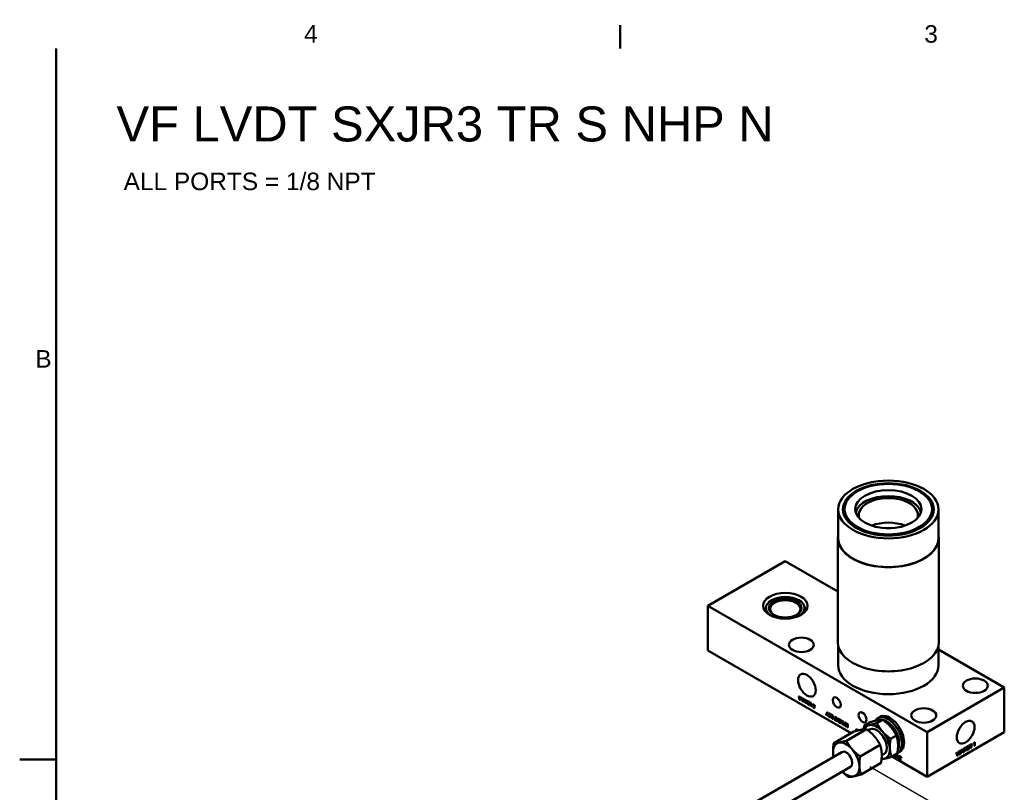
# Model space of a CAD drawing. Header units: millimetres. Extents: x 7 to 857, y -1 to 540.
# Tile 2 of 4: x 7 to 350, y 268 to 537. Entities that reach past the tile are written whole.
import ezdxf

# ---------------------------------------------------------------- set-up
doc = ezdxf.new("R2010")
doc.units = ezdxf.units.MM
doc.header["$LTSCALE"] = 2
doc.layers.get('0').update_dxf_attribs({"lineweight": 25})
for name, color, linetype, lineweight in [('Border_0', 7, 'Continuous', 50), ('Border_2', 7, 'Continuous', 50), ('Dimensions(CL)', 7, 'Continuous', 25), ('Symbols(CL)', 7, 'Continuous', 25), ('Visible Edges(CL)', 7, 'Continuous', 50), ('Visible Tangent Edges(CL)', 7, 'Continuous', 50)]:
    doc.layers.add(name, color=color, linetype=linetype, lineweight=lineweight)
doc.styles.add('ALIGNED-CL', font='arial.ttf')
doc.styles.add('Copy of DEFAULT-CL', font='arial.ttf')
doc.dimstyles.new('MM-2PLC-CL', dxfattribs={"dimscale": 2, "dimtxt": 3.048, "dimasz": 2.5, "dimexe": 3.175, "dimexo": 1.5875, "dimgap": 1.6002, "dimtad": 0, "dimtoh": 1, "dimrnd": 1e-08, "dimzin": 0, "dimdsep": 46, "dimtxsty": 'ALIGNED-CL', "dimcen": 0.09, "dimdle": 10, "dimclrd": 7, "dimclre": 7, "dimclrt": 250, "dimadec": 1, "dimazin": 0, "dimtfac": 1, "dimtofl": 0, "dimtmove": 0, "dimatfit": 3, "dimfxl": 0, "dimtolj": 1, "dimtzin": 0, "dimlwd": 25, "dimlwe": 25, "dimarcsym": 0})

# ---------------------------------------------------------------- blocks, each defined once
blk = doc.blocks.new('Borders Default Border')
at = {"layer": 'Border_0'}
blk.add_line((107.95, 263.65), (107.95, 267.72), dxfattribs=at)
at = {"layer": 'Border_0', "flags": 128}
for points in [[(9.65, 15.75), (9.65, 263.65)], [(3.3, 139.7), (9.65, 139.7)]]:
    blk.add_lwpolyline(points, dxfattribs=at)
at = {"layer": 'Border_2', "char_height": 3.05, "attachment_point": 7, "style": 'ALIGNED-CL'}
for s, insert in [('4', (52.85, 264.67)), ('3', (160.93, 264.62)), ('B', (6.02, 208.02))]:
    blk.add_mtext(s, dxfattribs=dict(at, insert=insert))
blk = doc.blocks.new('*D23')
at = {"layer": 'Defpoints', "color": 0, "linetype": 'Continuous'}
for p in [(299.69, 278.85), (158.26, 197.2), (199.88, 173.17)]:
    blk.add_point(p, dxfattribs=at)
at = {"layer": 'Dimensions(CL)', "color": 7, "linetype": 'Continuous', "lineweight": 25}
for p, q in [((302.86, 277.01), (347.65, 251.16)), ((336.97, 252.32), (281.41, 220.25)), ((204.21, 175.67), (259.76, 207.75)), ((161.44, 195.36), (206.23, 169.51))]:
    blk.add_line(p, q, dxfattribs=at)
at = {"layer": 'Dimensions(CL)', "color": 7, "linetype": 'Continuous'}
for points in [[(336.55, 253.05), (337.38, 251.6), (341.3, 254.82)], [(203.79, 176.4), (204.62, 174.95), (199.88, 173.17)]]:
    blk.add_solid(points, dxfattribs=at)
at = {"layer": 'Dimensions(CL)', "color": 250, "linetype": 'Continuous', "lineweight": 25, "insert": (262.54, 209.35), "char_height": 6.096, "attachment_point": 4, "rotation": 30, "style": 'ALIGNED-CL'}
blk.add_mtext('\\A1;{\\Q-30.000;\\W0.816;\\H0.816x;200mm}', dxfattribs=at)

msp = doc.modelspace()

# ---------------------------------------------------------------- linework, layer by layer
at = {"layer": 'Visible Edges(CL)'}
for p, q in [((298.553, 372.91), (298.194, 372.702)), ((320.106, 372.91), (320.465, 372.702)), ((291.867, 356.577), (291.867, 366.584)), ((293.582, 366.273), (293.582, 365.767)), ((325.078, 366.273), (325.078, 365.767)), ((326.792, 356.577), (326.792, 366.584)), ((291.74, 320.284), (291.74, 356.577)), ((326.919, 320.284), (326.919, 356.577)), ((246.468, 332.987), (273.409, 348.541)), ((273.409, 348.541), (291.74, 337.957)), ((322.8, 288.917), (246.468, 332.987)), ((246.468, 317.433), (246.468, 332.987)), ((268.638, 334.951), (268.622, 334.942)), ((278.179, 334.951), (278.195, 334.942)), ((296.38, 288.616), (246.468, 317.433)), ((291.867, 312.248), (291.867, 319.066)), ((326.792, 312.248), (326.792, 319.066)), ((326.792, 317.72), (349.741, 304.471)), ((349.741, 304.471), (322.8, 288.917)), ((349.741, 288.917), (349.741, 304.471)), ((278.183, 301.497), (278.305, 301.427)), ((278.422, 300.323), (278.183, 301.497)), ((278.305, 301.427), (278.442, 300.668)), ((278.422, 300.323), (278.591, 300.421)), ((278.544, 300.252), (278.422, 300.323)), ((278.481, 300.433), (278.617, 300.512)), ((278.521, 300.602), (278.691, 301.204)), ((278.734, 300.933), (278.544, 300.252)), ((278.598, 300.444), (278.587, 300.495)), ((278.691, 301.204), (278.835, 301.121)), ((278.76, 301.039), (278.842, 301.087)), ((278.977, 300.002), (278.789, 300.901)), ((278.802, 301.063), (278.82, 301.13)), ((278.835, 301.121), (278.964, 300.522)), ((278.977, 300.002), (279.137, 300.095)), ((279.093, 299.935), (278.977, 300.002)), ((279.034, 300.114), (279.162, 300.189)), ((279.078, 300.315), (279.218, 300.9)), ((279.338, 300.831), (279.093, 299.935)), ((279.149, 300.14), (279.142, 300.177)), ((279.218, 300.9), (279.338, 300.831)), ((279.351, 299.786), (279.696, 300.624)), ((279.351, 299.786), (279.531, 299.89)), ((279.477, 299.713), (279.351, 299.786)), ((279.576, 299.97), (279.477, 299.713)), ((279.531, 299.89), (279.735, 300.385)), ((279.542, 299.883), (279.531, 299.89)), ((279.576, 299.97), (279.672, 300.026)), ((279.952, 299.753), (279.576, 299.97)), ((279.709, 300.309), (279.61, 300.062)), ((279.61, 300.062), (279.915, 299.886)), ((279.696, 300.624), (279.825, 300.55)), ((279.758, 300.479), (279.833, 300.523)), ((279.778, 300.491), (279.807, 300.56)), ((279.915, 299.886), (279.821, 300.228)), ((279.825, 300.55), (280.192, 299.301)), ((279.915, 299.886), (280.005, 299.937)), ((279.952, 299.753), (280.043, 299.806)), ((280.056, 299.379), (279.952, 299.753)), ((280.007, 299.929), (279.998, 299.934)), ((280.056, 299.379), (280.152, 299.435)), ((280.192, 299.301), (280.056, 299.379)), ((280.219, 300.2), (280.219, 300.322)), ((280.219, 300.322), (280.931, 299.911)), ((280.219, 300.2), (280.325, 300.261)), ((280.515, 300.029), (280.219, 300.2)), ((280.515, 300.029), (280.621, 300.09)), ((280.515, 299.114), (280.515, 300.029)), ((280.515, 299.114), (280.634, 299.183)), ((280.634, 299.046), (280.515, 299.114)), ((280.634, 299.96), (280.74, 300.021)), ((280.634, 299.96), (280.634, 299.046)), ((280.931, 299.789), (280.634, 299.96)), ((280.694, 299.995), (280.694, 300.048)), ((280.931, 299.911), (280.931, 299.789)), ((281.056, 299.839), (281.706, 299.464)), ((281.056, 298.802), (281.056, 299.839)), ((281.056, 298.802), (281.175, 298.871)), ((281.726, 298.415), (281.056, 298.802)), ((281.175, 299.648), (281.281, 299.709)), ((281.175, 299.648), (281.175, 299.331)), ((281.706, 299.341), (281.175, 299.648)), ((281.175, 299.331), (281.672, 299.044)), ((281.175, 299.208), (281.281, 299.27)), ((281.672, 298.921), (281.175, 299.208)), ((281.175, 299.208), (281.175, 298.856)), ((281.175, 298.856), (281.726, 298.537)), ((281.235, 299.683), (281.235, 299.735)), ((281.235, 299.243), (281.235, 299.296)), ((281.672, 299.044), (281.672, 298.921)), ((281.706, 299.464), (281.706, 299.341)), ((281.726, 298.537), (281.726, 298.415)), ((281.892, 298.319), (281.892, 299.356)), ((281.892, 299.356), (282.29, 299.126)), ((282.011, 299.173), (282.11, 299.23)), ((282.295, 299.009), (282.011, 299.173)), ((282.011, 299.173), (282.011, 298.83)), ((282.011, 298.83), (282.266, 298.682)), ((282.011, 298.711), (282.114, 298.771)), ((282.011, 298.711), (282.011, 298.25)), ((282.149, 298.632), (282.011, 298.711)), ((282.072, 299.208), (282.072, 299.253)), ((282.072, 298.746), (282.072, 298.795)), ((282.215, 298.589), (282.324, 298.652)), ((282.357, 298.522), (282.537, 298.626)), ((282.446, 298.636), (282.604, 298.727)), ((281.892, 298.319), (282.011, 298.388)), ((282.011, 298.25), (281.892, 298.319)), ((282.534, 297.949), (282.415, 298.233)), ((282.527, 298.235), (282.683, 297.863)), ((282.534, 297.949), (282.625, 298.001)), ((282.683, 297.863), (282.534, 297.949)), ((283.086, 297.63), (283.265, 297.734)), ((283.679, 297.287), (283.086, 297.63)), ((283.106, 298.36), (283.286, 298.463)), ((283.22, 298.281), (283.106, 298.36)), ((283.239, 297.664), (283.679, 297.41)), ((283.299, 297.714), (283.265, 297.734)), ((283.268, 298.405), (283.407, 298.485)), ((283.323, 298.437), (283.286, 298.463)), ((283.291, 297.71), (283.471, 297.814)), ((283.453, 297.943), (283.632, 298.046)), ((283.679, 297.41), (283.679, 297.287)), ((287.607, 294.918), (288.021, 295.923)), ((287.876, 295.139), (287.758, 294.831)), ((287.786, 295.021), (288.131, 295.859)), ((287.876, 295.139), (287.992, 295.206)), ((288.328, 294.878), (287.876, 295.139)), ((288.036, 295.545), (287.917, 295.249)), ((287.917, 295.249), (288.284, 295.037)), ((288.021, 295.923), (288.175, 295.834)), ((288.095, 295.75), (288.185, 295.802)), ((288.284, 295.037), (288.17, 295.448)), ((288.175, 295.834), (288.616, 294.335)), ((288.284, 295.037), (288.391, 295.099)), ((288.754, 295.5), (288.896, 295.418)), ((288.754, 294.256), (288.754, 295.5)), ((288.896, 295.418), (288.896, 294.173)), ((289.149, 294.027), (289.149, 295.272)), ((289.149, 295.272), (289.627, 294.996)), ((289.292, 295.052), (289.411, 295.12)), ((289.329, 295.073), (289.329, 295.168)), ((287.607, 294.918), (287.786, 295.021)), ((287.758, 294.831), (287.607, 294.918)), ((287.823, 295), (287.786, 295.021)), ((288.328, 294.878), (288.438, 294.941)), ((288.453, 294.429), (288.328, 294.878)), ((288.409, 295.039), (288.347, 295.074)), ((288.453, 294.429), (288.568, 294.496)), ((288.616, 294.335), (288.453, 294.429)), ((288.754, 294.256), (288.896, 294.338)), ((288.896, 294.173), (288.754, 294.256)), ((289.149, 294.027), (289.292, 294.11)), ((289.292, 293.945), (289.149, 294.027)), ((289.633, 294.855), (289.292, 295.052)), ((289.292, 295.052), (289.292, 294.64)), ((289.292, 294.64), (289.599, 294.463)), ((289.292, 294.498), (289.416, 294.569)), ((289.292, 294.498), (289.292, 293.945)), ((289.457, 294.402), (289.292, 294.498)), ((289.329, 294.519), (289.329, 294.619)), ((289.537, 294.351), (289.668, 294.426)), ((289.708, 294.271), (289.888, 294.375)), ((289.92, 293.582), (289.777, 293.924)), ((289.815, 294.407), (289.994, 294.511)), ((289.912, 293.926), (290.098, 293.479)), ((289.92, 293.582), (290.029, 293.645)), ((290.098, 293.479), (289.92, 293.582)), ((290.652, 293.159), (290.652, 294.404)), ((290.652, 294.404), (291.024, 294.189)), ((290.652, 293.159), (290.795, 293.242)), ((291.042, 292.935), (290.652, 293.159)), ((290.795, 294.174), (290.923, 294.248)), ((290.795, 294.174), (290.795, 293.224)), ((291.022, 294.043), (290.795, 294.174)), ((290.795, 293.224), (291.025, 293.091)), ((290.832, 294.195), (290.832, 294.3)), ((291.288, 293.025), (291.467, 293.129)), ((291.949, 293.411), (292.128, 293.514)), ((292.466, 292.35), (292.646, 292.453)), ((293.099, 291.747), (292.814, 293.156)), ((292.814, 293.156), (292.96, 293.072)), ((292.96, 293.072), (293.124, 292.161)), ((293.099, 291.747), (293.279, 291.85)), ((293.246, 291.662), (293.099, 291.747)), ((293.17, 291.879), (293.333, 291.974)), ((293.218, 292.082), (293.423, 292.804)), ((293.474, 292.479), (293.246, 291.662)), ((293.279, 291.85), (293.262, 291.933)), ((293.296, 291.84), (293.279, 291.85)), ((293.423, 292.804), (293.595, 292.705)), ((293.506, 292.606), (293.604, 292.663)), ((293.519, 292.614), (293.552, 292.73)), ((293.765, 291.362), (293.54, 292.44)), ((293.595, 292.705), (293.75, 291.986)), ((293.887, 291.737), (294.055, 292.439)), ((294.199, 292.356), (293.905, 291.281)), ((294.055, 292.439), (294.199, 292.356)), ((294.127, 292.094), (294.191, 292.361)), ((294.331, 292.28), (294.478, 292.195)), ((294.331, 291.035), (294.331, 292.28)), ((294.468, 291.934), (294.567, 291.991)), ((295.034, 290.629), (294.468, 291.934)), ((294.468, 291.934), (294.468, 290.957)), ((294.478, 292.195), (295.044, 290.891)), ((294.511, 291.959), (294.511, 292.118)), ((295.044, 291.868), (295.181, 291.789)), ((295.044, 290.891), (295.044, 291.868)), ((295.181, 291.789), (295.181, 290.545)), ((302.941, 292.404), (300.934, 291.245)), ((307.36, 293.246), (305.353, 292.087)), ((306.374, 294.256), (305.667, 293.848)), ((308.813, 292.587), (308.658, 292.676)), ((297.263, 289.126), (290.306, 285.109)), ((293.765, 291.362), (293.945, 291.466)), ((293.905, 291.281), (293.765, 291.362)), ((293.834, 291.496), (293.988, 291.586)), ((293.945, 291.466), (293.927, 291.55)), ((293.954, 291.461), (293.945, 291.466)), ((294.331, 291.035), (294.468, 291.114)), ((294.468, 290.957), (294.331, 291.035)), ((301.682, 289.968), (294.725, 285.951)), ((295.034, 290.629), (295.181, 290.714)), ((295.181, 290.545), (295.034, 290.629)), ((295.044, 290.891), (295.181, 290.97)), ((295.181, 290.81), (295.125, 290.938)), ((297.978, 289.328), (298.267, 290.03)), ((298.132, 289.37), (298.377, 289.966)), ((298.282, 289.652), (298.173, 289.381)), ((298.267, 290.03), (298.421, 289.941)), ((298.341, 289.856), (298.431, 289.908)), ((298.444, 289.453), (298.416, 289.555)), ((298.421, 289.941), (298.556, 289.482)), ((298.999, 289.592), (298.999, 289.607)), ((298.999, 289.607), (299.018, 289.596)), ((302.778, 289.87), (302.232, 289.555)), ((322.8, 273.362), (322.8, 288.917)), ((349.741, 288.917), (322.8, 273.362)), ((312.115, 287.778), (310.108, 286.619)), ((313.148, 285.079), (313.148, 284.899)), ((339.057, 284.777), (339.057, 284.925)), ((339.322, 285.114), (339.238, 285.162)), ((339.274, 285.221), (339.274, 285.141)), ((339.322, 284.141), (339.322, 285.114)), ((339.368, 285.417), (339.454, 285.466)), ((339.454, 285.466), (339.454, 284.217)), ((293.15, 282.003), (165.403, 208.248)), ((306.437, 284.5), (299.48, 280.484)), ((312.451, 281.469), (310.443, 280.31)), ((313.374, 282.132), (312.667, 281.723)), ((333.056, 281.768), (333.203, 281.852)), ((333.342, 280.688), (333.056, 281.768)), ((333.065, 281.773), (333.124, 281.511)), ((333.203, 281.852), (333.367, 281.131)), ((333.461, 281.161), (333.666, 282.12)), ((333.717, 281.853), (333.489, 280.773)), ((333.749, 282.018), (333.655, 282.071)), ((333.666, 282.12), (333.838, 282.219)), ((333.709, 282.145), (333.745, 282.02)), ((334.008, 281.073), (333.783, 281.891)), ((333.838, 282.219), (333.993, 281.679)), ((334.076, 281.286), (333.926, 281.373)), ((334.13, 281.588), (334.298, 282.485)), ((334.442, 282.568), (334.148, 281.154)), ((334.298, 282.485), (334.442, 282.568)), ((334.458, 281.332), (334.872, 282.816)), ((334.609, 281.42), (334.458, 281.332)), ((334.609, 281.42), (334.499, 281.483)), ((334.727, 281.864), (334.609, 281.42)), ((334.727, 281.864), (334.623, 281.925)), ((334.704, 282.059), (334.652, 282.028)), ((334.768, 282.022), (334.666, 282.081)), ((335.179, 282.125), (334.727, 281.864)), ((334.887, 282.456), (334.768, 282.022)), ((334.768, 282.022), (335.134, 282.233)), ((334.945, 282.728), (334.861, 282.777)), ((334.872, 282.816), (335.026, 282.905)), ((334.92, 282.844), (335.287, 282.018)), ((335.134, 282.233), (335.021, 282.513)), ((335.026, 282.905), (335.466, 281.915)), ((335.179, 282.125), (335.063, 282.192)), ((335.304, 281.821), (335.179, 282.125)), ((335.287, 282.018), (335.235, 281.988)), ((335.466, 281.915), (335.287, 282.018)), ((335.466, 281.915), (335.304, 281.821)), ((335.499, 283.178), (336.353, 283.671)), ((335.854, 283.236), (335.499, 283.031)), ((335.499, 283.031), (335.499, 283.178)), ((335.854, 283.236), (335.727, 283.309)), ((335.817, 283.362), (335.817, 283.257)), ((335.854, 282.139), (335.854, 283.236)), ((335.997, 282.221), (335.854, 282.304)), ((335.997, 282.221), (335.854, 282.139)), ((335.997, 283.318), (335.869, 283.392)), ((336.353, 283.524), (335.997, 283.318)), ((335.997, 283.318), (335.997, 282.221)), ((336.353, 283.524), (336.226, 283.598)), ((336.353, 283.671), (336.353, 283.524)), ((336.503, 283.758), (337.283, 284.208)), ((336.503, 282.513), (336.503, 283.758)), ((336.646, 283.313), (336.503, 283.395)), ((336.593, 283.343), (336.503, 283.291)), ((336.646, 283.166), (336.503, 283.248)), ((337.308, 282.978), (336.503, 282.513)), ((336.646, 282.743), (336.503, 282.825)), ((336.593, 282.773), (336.503, 282.721)), ((336.646, 283.693), (336.518, 283.767)), ((337.283, 284.061), (336.646, 283.693)), ((336.646, 283.693), (336.646, 283.313)), ((336.646, 283.313), (337.243, 283.657)), ((337.243, 283.51), (336.646, 283.166)), ((336.646, 283.166), (336.646, 282.743)), ((336.646, 282.743), (337.308, 283.125)), ((337.243, 283.51), (337.115, 283.584)), ((337.283, 284.061), (337.156, 284.135)), ((337.308, 282.978), (337.18, 283.051)), ((337.243, 283.657), (337.243, 283.51)), ((337.283, 284.208), (337.283, 284.061)), ((337.308, 283.125), (337.308, 282.978)), ((337.506, 284.337), (337.984, 284.613)), ((337.506, 283.093), (337.506, 284.337)), ((337.649, 283.87), (337.506, 283.953)), ((337.593, 283.903), (337.506, 283.853)), ((337.649, 283.728), (337.506, 283.811)), ((337.649, 283.175), (337.506, 283.258)), ((337.649, 283.175), (337.506, 283.093)), ((337.649, 284.282), (337.53, 284.351)), ((337.99, 284.479), (337.649, 284.282)), ((337.649, 284.282), (337.649, 283.87)), ((337.649, 283.87), (337.956, 284.047)), ((337.814, 283.823), (337.649, 283.728)), ((337.649, 283.728), (337.649, 283.175)), ((337.894, 283.864), (337.766, 283.938)), ((337.993, 283.854), (337.814, 283.958)), ((338.065, 283.981), (337.953, 284.046)), ((338.174, 284.519), (337.998, 284.621)), ((338.089, 283.975), (338.276, 283.744)), ((338.277, 283.537), (338.134, 283.714)), ((338.276, 283.744), (338.162, 283.679)), ((338.269, 283.871), (338.455, 283.64)), ((338.455, 283.64), (338.276, 283.744)), ((338.455, 283.64), (338.277, 283.537)), ((339.454, 284.217), (339.322, 284.293)), ((339.454, 284.217), (339.322, 284.141)), ((306.773, 278.191), (299.816, 274.174)), ((307.778, 281.21), (307.03, 280.778)), ((322.8, 273.362), (310.605, 280.403)), ((311.058, 280.568), (311.058, 280.664)), ((311.058, 280.568), (311.201, 280.651)), ((311.863, 280.104), (311.058, 280.568)), ((311.201, 280.747), (311.201, 280.633)), ((311.201, 280.633), (311.863, 280.251)), ((311.798, 280.711), (311.468, 280.901)), ((311.595, 280.975), (311.798, 280.858)), ((311.798, 280.858), (311.798, 280.711)), ((311.863, 280.251), (311.863, 280.104)), ((312.275, 280.882), (312.454, 280.985)), ((312.734, 279.82), (312.903, 279.918)), ((312.812, 280.421), (312.923, 280.485)), ((312.952, 280.378), (312.812, 280.421)), ((312.828, 279.984), (312.971, 279.86)), ((313.066, 280.506), (313.066, 280.653)), ((313.066, 280.653), (313.92, 280.16)), ((313.066, 280.506), (313.193, 280.58)), ((313.421, 280.302), (313.066, 280.506)), ((313.421, 280.302), (313.548, 280.375)), ((313.421, 279.204), (313.421, 280.302)), ((313.421, 279.204), (313.564, 279.287)), ((313.564, 279.122), (313.421, 279.204)), ((313.564, 280.219), (313.691, 280.292)), ((313.564, 280.219), (313.564, 279.122)), ((313.92, 280.013), (313.564, 280.219)), ((313.6, 280.24), (313.6, 280.345)), ((313.92, 280.16), (313.92, 280.013)), ((333.413, 280.903), (333.262, 280.99)), ((333.31, 280.877), (333.294, 280.868)), ((333.326, 280.953), (333.31, 280.877)), ((333.489, 280.773), (333.31, 280.877)), ((333.489, 280.773), (333.342, 280.688)), ((333.968, 281.257), (333.959, 281.252)), ((333.985, 281.339), (333.968, 281.257)), ((334.148, 281.154), (333.968, 281.257)), ((334.148, 281.154), (334.008, 281.073)), ((296.15, 276.806), (168.403, 203.052))]:
    msp.add_line(p, q, dxfattribs=at)
for centre, major_axis in [((309.33, 366.584), (17.462, 0)), ((309.33, 366.584), (15.812, 0)), ((309.33, 366.688), (15.24, 0)), ((309.33, 366.688), (11.509, 0)), ((273.409, 332.987), (7.76, 0)), ((273.409, 332.196), (5.693, 0)), ((279.021, 319.377), (4.369, 0)), ((280.952, 305.3), (-2.183, 3.781)), ((339.638, 305.119), (4.369, 0)), ((291.369, 299.286), (-0.991, 1.716)), ((300.349, 294.101), (-0.991, 1.716)), ((321.677, 294.749), (4.369, 0)), ((336.27, 288.917), (2.183, 3.781))]:
    msp.add_ellipse(centre, major_axis=major_axis, ratio=0.5773503, dxfattribs=at)
for centre, major_axis, start_param, end_param in [((309.33, 366.273), (-15.748, 0), 5.4977871, 6.384339), ((309.33, 364.614), (-11.509, 0), 3.2982842, 6.1264938), ((309.33, 364.614), (-10.319, 0), 2.9641411, 6.4606369), ((309.33, 366.273), (15.748, 0), 6.1820316, 7.0685835), ((309.33, 356.017), (10.319, 0), 0.9745458, 2.1670469), ((309.33, 356.577), (17.59, 0), 3.0213519, 6.4034261), ((309.33, 354.131), (10.319, 0), 1.480817, 1.6607757), ((309.33, 356.577), (17.462, 0), 3.1415927, 6.2831853), ((273.409, 332.196), (-6.747, 0), 2.3751398, 7.0496382), ((273.409, 332.178), (-6.769, 0), 5.4977871, 6.9978541), ((273.409, 331.872), (-5.296, 0), 2.3929957, 7.0317822), ((273.409, 332.178), (6.769, 0), 5.5685166, 7.0685835), ((309.33, 320.284), (17.59, 0), 3.1415926, 6.2831853), ((309.33, 312.248), (17.462, 0), 3.1415927, 6.2831853), ((309.874, 288.194), (3.5, -6.062), 0, 3.1415927), ((305.278, 285.54), (-3.25, 5.629), 5.0374528, 6.0846503), ((309.167, 287.786), (3.5, -6.062), 6.2300142, 9.7503749), ((308.658, 287.492), (-3.175, 5.499), 5.8397644, 6.2309883), ((308.658, 287.492), (3.175, -5.499), 0.3000637, 2.629728), ((308.813, 287.582), (-3.065, 5.309), 3.9269908, 5.4977871), ((305.278, 285.54), (-3.25, 5.629), 6.0846503, 6.6963194), ((305.278, 285.54), (2.5, -4.33), 0, 3.1415927), ((305.278, 285.54), (3.25, -5.629), 0.8486626, 1.8958601), ((294.65, 279.404), (-3.25, 5.629), 6.0846503, 7.1318479), ((294.65, 279.404), (-3.25, 5.629), 5.0374528, 6.0846503), ((294.65, 279.404), (-3.25, 5.629), 0.8486626, 1.0910677), ((294.65, 279.404), (-1.5, 2.598), 3.1415927, 6.2831853), ((294.65, 279.404), (3.25, -5.629), 0.8486626, 1.8958601), ((305.278, 285.54), (3.25, -5.629), 6.0846503, 7.1318479), ((305.278, 285.54), (3.25, -5.629), 5.8734781, 6.0846503), ((294.65, 279.404), (3.25, -5.629), 5.1921176, 6.0846503), ((294.65, 279.404), (3.25, -5.629), 6.0846503, 7.1318479)]:
    msp.add_ellipse(centre, major_axis=major_axis, ratio=0.5773503, start_param=start_param, end_param=end_param, dxfattribs=at)
for points, degree in [([(278.442, 300.668), (278.464, 300.549), (278.481, 300.433)], 2), ([(278.481, 300.433), (278.515, 300.58), (278.521, 300.602)], 2), ([(278.76, 301.039), (278.745, 300.977), (278.734, 300.933)], 2), ([(278.789, 300.901), (278.765, 301.014), (278.76, 301.039)], 2), ([(278.964, 300.522), (279.011, 300.3), (279.034, 300.114)], 2), ([(279.034, 300.114), (279.051, 300.203), (279.078, 300.315)], 2), ([(279.758, 300.479), (279.74, 300.39), (279.709, 300.309)], 2), ([(279.821, 300.228), (279.778, 300.384), (279.758, 300.479)], 2), ([(282.215, 298.589), (282.194, 298.605), (282.149, 298.632)], 2), ([(282.415, 298.233), (282.363, 298.356), (282.296, 298.494), (282.242, 298.565), (282.215, 298.589)], 2), ([(282.266, 298.682), (282.348, 298.635), (282.44, 298.621), (282.487, 298.68), (282.487, 298.729)], 2), ([(282.29, 299.126), (282.41, 299.057), (282.535, 298.929), (282.61, 298.744), (282.61, 298.659)], 2), ([(282.487, 298.729), (282.487, 298.803), (282.395, 298.951), (282.295, 299.009)], 2), ([(282.61, 298.659), (282.61, 298.548), (282.486, 298.469), (282.357, 298.522)], 2), ([(282.605, 298.603), (282.583, 298.608), (282.56, 298.617), (282.537, 298.626)], 3), ([(283.106, 298.36), (283.118, 298.499), (283.27, 298.565), (283.398, 298.491)], 2), ([(283.286, 298.463), (283.288, 298.488), (283.292, 298.512), (283.298, 298.534)], 3), ([(282.357, 298.522), (282.404, 298.469), (282.429, 298.43)], 2), ([(282.429, 298.43), (282.481, 298.345), (282.527, 298.235)], 2), ([(283.086, 297.63), (283.084, 297.677), (283.099, 297.711)], 2), ([(283.099, 297.711), (283.121, 297.768), (283.221, 297.846), (283.316, 297.881)], 2), ([(283.395, 298.387), (283.316, 298.433), (283.221, 298.377), (283.22, 298.281)], 2), ([(283.413, 297.763), (283.314, 297.725), (283.257, 297.688), (283.239, 297.664)], 2), ([(283.278, 297.815), (283.289, 297.841), (283.303, 297.863), (283.32, 297.882)], 3), ([(283.316, 297.881), (283.461, 297.936), (283.564, 298.037), (283.564, 298.11)], 2), ([(283.564, 298.11), (283.564, 298.186), (283.47, 298.344), (283.395, 298.387)], 2), ([(283.398, 298.491), (283.527, 298.416), (283.678, 298.164), (283.678, 298.041)], 2), ([(283.678, 298.041), (283.678, 297.979), (283.634, 297.884), (283.531, 297.811), (283.413, 297.763)], 2), ([(283.592, 297.867), (283.548, 297.849), (283.497, 297.829), (283.471, 297.814)], 3), ([(283.617, 297.877), (283.609, 297.873), (283.601, 297.87), (283.592, 297.867)], 3), ([(283.632, 298.046), (283.649, 298.056), (283.664, 298.066), (283.676, 298.076)], 3), ([(288.095, 295.75), (288.073, 295.642), (288.036, 295.545)], 2), ([(288.17, 295.448), (288.119, 295.635), (288.095, 295.75)], 2), ([(289.537, 294.351), (289.512, 294.371), (289.457, 294.402)], 2), ([(289.777, 293.924), (289.714, 294.072), (289.634, 294.237), (289.57, 294.322), (289.537, 294.351)], 2), ([(289.599, 294.463), (289.696, 294.407), (289.806, 294.39), (289.864, 294.46), (289.864, 294.519)], 2), ([(289.627, 294.996), (289.771, 294.913), (289.921, 294.758), (290.011, 294.537), (290.011, 294.435)], 2), ([(289.864, 294.519), (289.864, 294.608), (289.753, 294.785), (289.633, 294.855)], 2), ([(290.011, 294.435), (290.011, 294.302), (289.862, 294.206), (289.708, 294.271)], 2), ([(289.708, 294.271), (289.764, 294.207), (289.793, 294.16)], 2), ([(289.793, 294.16), (289.856, 294.058), (289.912, 293.926)], 2), ([(289.999, 294.341), (289.963, 294.347), (289.925, 294.359), (289.888, 294.375)], 3), ([(289.994, 294.511), (289.998, 294.513), (290.001, 294.515), (290.004, 294.517)], 3), ([(291.206, 293.911), (291.149, 293.97), (291.022, 294.043)], 2), ([(291.024, 294.189), (291.149, 294.117), (291.216, 294.06)], 2), ([(291.025, 293.091), (291.132, 293.029), (291.254, 293.005), (291.289, 293.026)], 2), ([(291.544, 293.274), (291.544, 293.132), (291.486, 292.946), (291.397, 292.855), (291.29, 292.834), (291.14, 292.878), (291.042, 292.935)], 2), ([(291.397, 293.361), (291.397, 293.557), (291.286, 293.83), (291.206, 293.911)], 2), ([(291.216, 294.06), (291.309, 293.982), (291.374, 293.88)], 2), ([(291.289, 293.026), (291.34, 293.056), (291.397, 293.22), (291.397, 293.361)], 2), ([(291.374, 293.88), (291.459, 293.748), (291.544, 293.441), (291.544, 293.274)], 2), ([(291.467, 293.129), (291.468, 293.129), (291.468, 293.13), (291.469, 293.13)], 3), ([(291.697, 293.162), (291.697, 293.472), (291.986, 293.656), (292.213, 293.525)], 2), ([(292.213, 292.238), (292.06, 292.326), (291.82, 292.634), (291.697, 292.998), (291.697, 293.162)], 2), ([(292.214, 293.383), (292.063, 293.47), (291.844, 293.356), (291.844, 293.075)], 2), ([(291.844, 293.075), (291.844, 292.851), (292.054, 292.471), (292.212, 292.379)], 2), ([(292.212, 292.379), (292.373, 292.286), (292.581, 292.427), (292.581, 292.668)], 2), ([(292.213, 293.525), (292.363, 293.438), (292.602, 293.135), (292.728, 292.768), (292.728, 292.581)], 2), ([(292.728, 292.581), (292.728, 292.393), (292.596, 292.17), (292.353, 292.157), (292.213, 292.238)], 2), ([(292.581, 292.668), (292.581, 292.82), (292.492, 293.098), (292.321, 293.321), (292.214, 293.383)], 2), ([(293.124, 292.161), (293.15, 292.018), (293.17, 291.879)], 2), ([(293.17, 291.879), (293.211, 292.056), (293.218, 292.082)], 2), ([(293.506, 292.606), (293.488, 292.532), (293.474, 292.479)], 2), ([(293.54, 292.44), (293.511, 292.576), (293.506, 292.606)], 2), ([(293.75, 291.986), (293.807, 291.719), (293.834, 291.496)], 2), ([(293.834, 291.496), (293.854, 291.603), (293.887, 291.737)], 2), ([(298.341, 289.856), (298.319, 289.749), (298.282, 289.652)], 2), ([(298.416, 289.555), (298.365, 289.742), (298.341, 289.856)], 2), ([(339.057, 284.925), (339.168, 285.049), (339.334, 285.316), (339.368, 285.417)], 2), ([(339.322, 285.114), (339.274, 285.034), (339.119, 284.839), (339.057, 284.777)], 2), ([(333.749, 282.018), (333.731, 281.922), (333.717, 281.853)], 2), ([(333.783, 281.891), (333.754, 281.993), (333.749, 282.018)], 2), ([(333.993, 281.679), (334.049, 281.477), (334.076, 281.286)], 2), ([(334.076, 281.286), (334.097, 281.416), (334.13, 281.588)], 2), ([(334.945, 282.728), (334.924, 282.596), (334.887, 282.456)], 2), ([(335.021, 282.513), (334.97, 282.641), (334.945, 282.728)], 2), ([(337.814, 283.958), (337.811, 283.959), (337.809, 283.96), (337.807, 283.961)], 3), ([(337.894, 283.864), (337.869, 283.855), (337.814, 283.823)], 2), ([(338.134, 283.714), (338.072, 283.79), (337.991, 283.862), (337.927, 283.873), (337.894, 283.864)], 2), ([(337.956, 284.047), (338.053, 284.104), (338.164, 284.214), (338.221, 284.35), (338.221, 284.41)], 2), ([(337.984, 284.613), (338.128, 284.696), (338.279, 284.715), (338.368, 284.597), (338.368, 284.495)], 2), ([(338.221, 284.41), (338.221, 284.498), (338.11, 284.548), (337.99, 284.479)], 2), ([(338.368, 284.495), (338.368, 284.362), (338.219, 284.095), (338.065, 283.981)], 2), ([(338.065, 283.981), (338.121, 283.982), (338.15, 283.969)], 2), ([(338.084, 283.981), (338.086, 283.979), (338.087, 283.977), (338.089, 283.975)], 3), ([(338.15, 283.969), (338.213, 283.939), (338.269, 283.871)], 2), ([(338.174, 284.7), (338.184, 284.67), (338.188, 284.636), (338.188, 284.599)], 3), ([(338.188, 284.599), (338.188, 284.572), (338.186, 284.543), (338.181, 284.514)], 3), ([(312.018, 280.646), (312.018, 280.84), (312.147, 281.056), (312.384, 281.069), (312.527, 280.986)], 2), ([(312.525, 279.701), (312.35, 279.801), (312.132, 280.091), (312.018, 280.467), (312.018, 280.646)], 2), ([(312.524, 280.847), (312.4, 280.918), (312.232, 280.878), (312.165, 280.685), (312.165, 280.562)], 2), ([(312.165, 280.562), (312.165, 280.403), (312.245, 280.12), (312.414, 279.906), (312.512, 279.849)], 2), ([(312.498, 281.002), (312.48, 280.999), (312.466, 280.992), (312.454, 280.985)], 3), ([(312.512, 279.849), (312.632, 279.78), (312.798, 279.843), (312.828, 279.984)], 2), ([(312.812, 280.421), (312.774, 280.578), (312.632, 280.784), (312.524, 280.847)], 2), ([(312.971, 279.86), (312.925, 279.683), (312.693, 279.603), (312.525, 279.701)], 2), ([(312.527, 280.986), (312.689, 280.893), (312.909, 280.575), (312.952, 280.378)], 2), ([(312.704, 279.804), (312.703, 279.805), (312.701, 279.806), (312.7, 279.807)], 3), ([(333.367, 281.131), (333.393, 281.018), (333.413, 280.903)], 2), ([(333.413, 280.903), (333.454, 281.127), (333.461, 281.161)], 2)]:
    msp.add_open_spline(points, degree=degree, dxfattribs=at)
for points, knots in [([(282.476, 298.591), (282.468, 298.605), (282.46, 298.618), (282.45, 298.631), (282.449, 298.633), (282.447, 298.636)], [-0.026019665, -0.026019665, -0.026019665, -0.026019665, -0.01240581, -0.01240581, -0.01038767, -0.01038767, -0.01038767, -0.01038767]), ([(283.265, 297.734), (283.265, 297.749), (283.266, 297.764), (283.27, 297.791), (283.274, 297.803), (283.278, 297.815)], [-0.011109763, -0.011109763, -0.011109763, -0.011109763, -0.005552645, -0.005552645, 0, 0, 0, 0]), ([(289.815, 294.332), (289.805, 294.349), (289.795, 294.365), (289.782, 294.383), (289.777, 294.389), (289.771, 294.396)], [-0.031223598, -0.031223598, -0.031223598, -0.031223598, -0.014886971, -0.014886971, -0.010120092, -0.010120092, -0.010120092, -0.010120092]), ([(291.475, 292.945), (291.464, 292.946), (291.453, 292.947), (291.385, 292.958), (291.323, 292.984), (291.262, 293.016)], [-0.036631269, -0.036631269, -0.036631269, -0.036631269, -0.031213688, -0.031213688, -0.005765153, -0.005765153, -0.005765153, -0.005765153]), ([(291.469, 293.13), (291.486, 293.14), (291.501, 293.155), (291.527, 293.191), (291.536, 293.211), (291.543, 293.228)], [-0.043401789, -0.043401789, -0.043401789, -0.043401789, -0.037334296, -0.037334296, -0.031022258, -0.031022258, -0.031022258, -0.031022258]), ([(291.878, 293.318), (291.882, 293.406), (291.896, 293.488), (291.934, 293.571), (291.943, 293.587), (291.953, 293.601)], [-0.098461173, -0.098461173, -0.098461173, -0.098461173, -0.0777891, -0.0777891, -0.072034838, -0.072034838, -0.072034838, -0.072034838]), ([(292.192, 293.536), (292.192, 293.536), (292.191, 293.536), (292.176, 293.534), (292.152, 293.528), (292.128, 293.514)], [-0.065861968, -0.065861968, -0.065861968, -0.065861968, -0.065730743, -0.065730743, -0.051341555, -0.051341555, -0.051341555, -0.051341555]), ([(292.653, 292.267), (292.638, 292.266), (292.62, 292.267), (292.541, 292.274), (292.478, 292.295), (292.413, 292.33)], [-0.039369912, -0.039369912, -0.039369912, -0.039369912, -0.030700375, -0.030700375, -0.002890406, -0.002890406, -0.002890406, -0.002890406]), ([(292.646, 292.453), (292.648, 292.455), (292.65, 292.456), (292.673, 292.47), (292.704, 292.496), (292.727, 292.554), (292.728, 292.554), (292.728, 292.555)], [-0.059794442, -0.059794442, -0.059794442, -0.059794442, -0.057249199, -0.057249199, -0.029470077, -0.029470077, -0.029257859, -0.029257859, -0.029257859, -0.029257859]), ([(312.198, 280.779), (312.199, 280.824), (312.203, 280.866), (312.219, 280.951), (312.231, 280.992), (312.255, 281.04), (312.261, 281.051), (312.269, 281.063)], [-0.27920166, -0.27920166, -0.27920166, -0.27920166, -0.21727651, -0.21727651, -0.14752379, -0.14752379, -0.12512894, -0.12512894, -0.12512894, -0.12512894]), ([(312.92, 279.735), (312.91, 279.735), (312.9, 279.736), (312.83, 279.743), (312.768, 279.768), (312.704, 279.804)], [-0.031900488, -0.031900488, -0.031900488, -0.031900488, -0.026991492, -0.026991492, 0, 0, 0, 0])]:
    msp.add_open_spline(points, degree=3, knots=knots, dxfattribs=at)
for points, weights in [([(305.353, 292.087), (303.758, 291.624), (302.733, 291.429)], [1.00007075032, 1.03799156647, 1]), ([(302.941, 292.404), (304.536, 292.867), (305.561, 293.062)], [1.00007075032, 1.03799156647, 1]), ([(307.32, 289.116), (306.216, 290.385), (305.353, 292.087)], [1, 1.03799156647, 1.00007075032]), ([(305.561, 293.062), (306.587, 293.257), (307.36, 293.246)], [1, 1.03799156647, 1.00007075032]), ([(307.36, 293.246), (309.045, 292.018), (310.148, 290.749)], [1.00007075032, 1.03799156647, 1]), ([(297.263, 289.126), (298.858, 289.588), (299.883, 289.784)], [1.00007075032, 1.03799156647, 1]), ([(299.883, 289.784), (300.909, 289.979), (301.682, 289.968)], [1, 1.03799156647, 1.00007075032]), ([(300.934, 291.245), (300.817, 290.541), (300.753, 289.918)], [1.00007075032, 1.01359484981, 1.01746346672]), ([(302.733, 291.429), (301.707, 291.234), (300.934, 291.245)], [1, 1.03799156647, 1.00007075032]), ([(301.682, 289.968), (303.367, 288.74), (304.47, 287.471)], [1.00007075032, 1.03799156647, 1]), ([(310.108, 286.619), (308.423, 287.847), (307.32, 289.116)], [1.00007075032, 1.03799156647, 1]), ([(310.148, 290.749), (311.251, 289.48), (312.115, 287.778)], [1, 1.03799156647, 1.00007075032]), ([(290.306, 285.109), (289.985, 283.181), (290.063, 281.717)], [1.00007075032, 1.03799156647, 1]), ([(292.105, 285.293), (291.08, 285.098), (290.306, 285.109)], [1, 1.03799156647, 1.00007075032]), ([(294.725, 285.951), (293.131, 285.489), (292.105, 285.293)], [1.00007075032, 1.03799156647, 1]), ([(296.692, 282.98), (295.589, 284.249), (294.725, 285.951)], [1, 1.03799156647, 1.00007075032]), ([(304.47, 287.471), (305.574, 286.202), (306.437, 284.5)], [1, 1.03799156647, 1.00007075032]), ([(309.865, 283.228), (309.787, 284.692), (310.108, 286.619)], [1, 1.03799156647, 1.00007075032]), ([(312.115, 287.778), (312.615, 286.325), (312.693, 284.861)], [1.00007075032, 1.03799156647, 1]), ([(312.693, 284.861), (312.771, 283.396), (312.451, 281.469)], [1, 1.03799156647, 1.00007075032]), ([(290.063, 281.717), (290.101, 281.003), (290.233, 280.318)], [1, 1.01816753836, 1.0189758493]), ([(299.48, 280.484), (297.796, 281.712), (296.692, 282.98)], [1.00007075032, 1.03799156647, 1]), ([(306.437, 284.5), (306.938, 283.047), (307.016, 281.582)], [1.00007075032, 1.03799156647, 1]), ([(307.016, 281.582), (307.093, 280.118), (306.773, 278.191)], [1, 1.03799156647, 1.00007075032]), ([(310.443, 280.31), (309.943, 281.763), (309.865, 283.228)], [1.00007075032, 1.03799156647, 1]), ([(299.237, 277.092), (299.159, 278.556), (299.48, 280.484)], [1, 1.03799156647, 1.00007075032]), ([(306.953, 279.517), (307.355, 279.562), (307.823, 279.652)], [1.01879834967, 1.01699098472, 1]), ([(307.823, 279.652), (308.849, 279.847), (310.443, 280.31)], [1, 1.03799156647, 1.00007075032]), ([(293.256, 275.135), (294.156, 274.236), (295.396, 273.332)], [1.01501516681, 1.0277163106, 1.00007075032]), ([(299.816, 274.174), (299.315, 275.628), (299.237, 277.092)], [1.00007075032, 1.03799156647, 1]), ([(295.396, 273.332), (296.17, 273.32), (297.195, 273.516)], [1.00007075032, 1.03799156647, 1]), ([(297.195, 273.516), (298.221, 273.711), (299.816, 274.174)], [1, 1.03799156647, 1.00007075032])]:
    msp.add_rational_spline(points, weights, degree=2, dxfattribs=at)
at = {"layer": 'Visible Tangent Edges(CL)'}
for p, q in [((278.521, 300.602), (278.665, 300.685)), ((278.789, 300.901), (278.872, 300.949)), ((279.078, 300.315), (279.219, 300.396)), ((279.821, 300.228), (279.905, 300.277)), ((282.149, 298.632), (282.251, 298.691)), ((282.295, 299.009), (282.389, 299.063)), ((282.487, 298.729), (282.59, 298.788)), ((282.415, 298.233), (282.505, 298.285)), ((283.099, 297.711), (283.278, 297.815)), ((283.395, 298.387), (283.478, 298.435)), ((283.413, 297.763), (283.592, 297.867)), ((283.564, 298.11), (283.659, 298.165)), ((288.17, 295.448), (288.272, 295.506)), ((289.457, 294.402), (289.581, 294.473)), ((289.633, 294.855), (289.746, 294.92)), ((289.777, 293.924), (289.885, 293.986)), ((289.864, 294.519), (289.987, 294.59)), ((291.022, 294.043), (291.145, 294.114)), ((291.042, 292.935), (291.187, 293.018)), ((291.206, 293.911), (291.307, 293.97)), ((291.289, 293.026), (291.469, 293.13)), ((291.397, 293.361), (291.533, 293.44)), ((291.697, 293.162), (291.86, 293.256)), ((292.213, 292.238), (292.367, 292.327)), ((292.214, 293.383), (292.325, 293.447)), ((292.581, 292.668), (292.716, 292.746)), ((293.218, 292.082), (293.391, 292.182)), ((293.54, 292.44), (293.64, 292.498)), ((293.887, 291.737), (294.056, 291.835)), ((298.416, 289.555), (298.517, 289.613)), ((333.717, 281.853), (333.621, 281.908)), ((333.993, 281.679), (333.813, 281.782)), ((334.887, 282.456), (334.787, 282.513)), ((337.814, 283.823), (337.691, 283.895)), ((337.99, 284.479), (337.871, 284.548)), ((338.269, 283.871), (338.089, 283.975)), ((338.368, 284.495), (338.188, 284.599)), ((312.018, 280.646), (312.187, 280.743)), ((312.524, 280.847), (312.636, 280.911)), ((312.525, 279.701), (312.704, 279.804)), ((333.367, 281.131), (333.199, 281.228))]:
    msp.add_line(p, q, dxfattribs=at)

# ---------------------------------------------------------------- block references
at = {"xscale": 2, "yscale": 2, "zscale": 2}
msp.add_blockref('Borders Default Border', (0, 0), dxfattribs=at)

# ---------------------------------------------------------------- texts
at = {"layer": 'Symbols(CL)', "color": 179, "insert": (40.348, 500.899), "char_height": 12.192, "width": 229.07393, "attachment_point": 4, "style": 'Copy of DEFAULT-CL'}
msp.add_mtext('{\\fArial|b0|i0;\\H12.1920;VF LVDT SXJR3 TR S NHP N}', dxfattribs=at)
at = {"layer": 'Symbols(CL)', "color": 179, "insert": (42.82, 476.121), "char_height": 6.1, "width": 87.85954, "attachment_point": 4, "line_spacing_factor": 0.944221, "style": 'Copy of DEFAULT-CL'}
msp.add_mtext('{ALL PORTS = 1/8 NPT\\P }', dxfattribs=at)

# ---------------------------------------------------------------- dimensions: what is measured, and where the dimension line sits
at = {"layer": 'Dimensions(CL)', "color": 7, "linetype": 'Continuous', "lineweight": 25}
dim = msp.add_linear_dim(base=(199.876, 173.174), p1=(299.686, 278.848), p2=(158.265, 197.198), angle=30, text='{\\Q-30.000;\\W0.816;\\H0.816x;<>mm}', dimstyle='MM-2PLC-CL', override={"dimtoh": 0, "dimdec": 0, "dimlfac": 1.224745, "dimtp": 0, "dimtm": 0, "dimtdec": 2, "dimatfit": 1}, dxfattribs=at)
dim.commit()
dim.dimension.update_dxf_attribs({"geometry": '*D23', "text_midpoint": (270.586, 213.999), "dimtype": 160})

doc.saveas('drawing.dxf')
